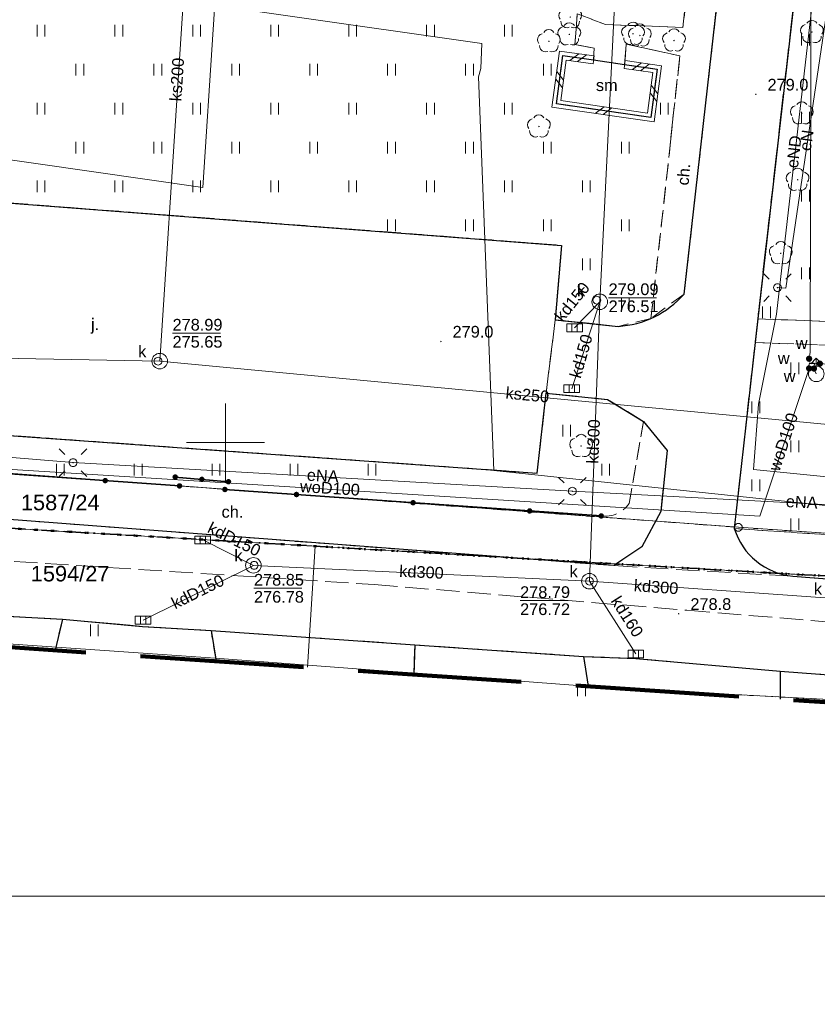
# Model space of a CAD drawing. Extents: x 0 to 6568752, y 0 to 5584302.
# Tile 32 of 74: x 6568437 to 6568488, y 5583914 to 5583977. Entities that reach past the tile are written whole.
import ezdxf
from ezdxf.enums import TextEntityAlignment as Align

# ---------------------------------------------------------------- set-up
doc = ezdxf.new("R2010")
doc.units = 0
doc.header["$PDSIZE"] = 0.75
for name, pattern in [('GAK', [3.5, 2, -0.7, 0.1, -0.7]), ('KROPK2', [1, 0.05, -0.95]), ('KROPK2-2-2', [3.49, 1, -0.47, 0.05, -0.47, 1, -0.5]), ('PRZER1-1', [1, 0.5, -0.5]), ('PRZER2-1', [1.5, 1, -0.5]), ('PRZER3-1', [2, 1.5, -0.5])]:
    doc.linetypes.add(name, pattern=pattern)
doc.layers.get('0').update_dxf_attribs({"linetype": 'CONTINUOUS'})
doc.layers.get('Defpoints').update_dxf_attribs({"linetype": 'CONTINUOUS'})
for name, color, linetype, lineweight in [('EGDE', 7, 'CONTINUOUS', 18), ('EGDE_O', 7, 'CONTINUOUS', 18), ('EGPG', 7, 'CONTINUOUS', 18), ('GESGPS', 7, 'CONTINUOUS', 35), ('GESJAE', 7, 'CONTINUOUS', 50), ('GUPPRZ_O', 7, 'CONTINUOUS', 18), ('OTDM', 7, 'CONTINUOUS', 25), ('OTDM_O', 7, 'CONTINUOUS', 25), ('OTDN', 7, 'CONTINUOUS', 18), ('OTKC', 7, 'CONTINUOUS', 18), ('OTKC_O', 7, 'CONTINUOUS', 18), ('OTKJ', 7, 'CONTINUOUS', 18), ('OTKJ_O', 7, 'CONTINUOUS', 18), ('OTKK', 7, 'CONTINUOUS', 25), ('OTOO', 7, 'CONTINUOUS', 35), ('OTRN', 7, 'CONTINUOUS', 13), ('OTRN_O', 7, 'CONTINUOUS', 13), ('OTZT', 7, 'CONTINUOUS', 18), ('ramka sekcji', 7, 'CONTINUOUS', 18), ('siec', 7, 'GAK', 70), ('SUEO', 7, 'CONTINUOUS', 18), ('SUPK', 7, 'CONTINUOUS', 18), ('SUPW', 7, 'CONTINUOUS', 18), ('SUPW_O', 7, 'CONTINUOUS', 18), ('zakres', 6, 'PRZER3-1', 106)]:
    doc.layers.add(name, color=color, linetype=linetype, lineweight=lineweight)
for name, color, linetype, lineweight, true_color in [('EGUG', 7, 'CONTINUOUS', 18, 0x008000), ('GELULI', 7, 'CONTINUOUS', 18, 0xfeffff), ('OTZL', 7, 'CONTINUOUS', 18, 0x008000), ('SUEP', 1, 'CONTINUOUS', 18, 0xff0000), ('SUEP_O', 1, 'CONTINUOUS', 18, 0xff0000), ('SUKK', 7, 'CONTINUOUS', 18, 0x803300), ('SUKP', 7, 'CONTINUOUS', 18, 0x803300), ('SUKP_O', 7, 'CONTINUOUS', 18, 0x803300), ('SUWH', 5, 'CONTINUOUS', 18, 0x0000ff), ('SUWP', 5, 'CONTINUOUS', 18, 0x0000ff), ('SUWP_O', 5, 'CONTINUOUS', 18, 0x0000ff), ('SUWW', 5, 'CONTINUOUS', 18, 0x0000ff), ('SUWW_O', 5, 'CONTINUOUS', 18, 0x0000ff)]:
    doc.layers.add(name, color=color, linetype=linetype, lineweight=lineweight, true_color=true_color)
doc.styles.add('Arial', font='arial.ttf')
doc.styles.add('GEO-INFO', font='arial.ttf')
doc.dimstyles.get("Standard").update_dxf_attribs({"dimtxt": 0.18, "dimasz": 0.18, "dimexe": 0.18, "dimexo": 0.0625, "dimgap": 0.09, "dimtad": 0, "dimtih": 1, "dimtoh": 1, "dimdec": 4, "dimzin": 0, "dimdsep": 46, "dimtxsty": 'Standard', "dimcen": 0.09, "dimadec": 0, "dimazin": 0, "dimtfac": 1, "dimtdec": 4, "dimtofl": 0, "dimtmove": 0, "dimatfit": 3, "dimfxl": 0, "dimtolj": 1, "dimtzin": 0, "dimarcsym": 0})

# ---------------------------------------------------------------- blocks, each defined once
blk = doc.blocks.new('D_GSPRDL1')
blk.add_hatch(color=0).paths.add_polyline_path([(0, -0.045), (0.013906, -0.042798), (0.02645, -0.036406), (0.036406, -0.02645), (0.042798, -0.013906), (0.045, 0), (0.042798, 0.013906), (0.036406, 0.02645), (0.02645, 0.036406), (0.013906, 0.042798), (0, 0.045), (-0.013906, 0.042798), (-0.02645, 0.036406), (-0.036406, 0.02645), (-0.042798, 0.013906), (-0.045, 0), (-0.042798, -0.013906), (-0.036406, -0.02645), (-0.02645, -0.036406), (-0.013906, -0.042798)])
at = {"color": 0}
for points in [[(-0.324277, 0.563333), (-0.240553, 0.662679), (-0.127956, 0.727494), (0, 0.75), (0.127956, 0.727494), (0.240553, 0.662679), (0.324277, 0.563333)], [(-0.635969, -0.134326), (-0.70458, -0.024001), (-0.731429, 0.103115), (-0.713292, 0.231763), (-0.652348, 0.346501), (-0.55591, 0.433559), (-0.435555, 0.482485)], [(0.435555, 0.482485), (0.55591, 0.433559), (0.652348, 0.346501), (0.713292, 0.231763), (0.731429, 0.103115), (0.70458, -0.024001), (0.635969, -0.134326)], [(-0.068773, -0.646351), (-0.194901, -0.677512), (-0.324092, -0.663766), (-0.440839, -0.606763), (-0.531129, -0.513345), (-0.584125, -0.394725), (-0.593465, -0.265141)], [(0.593465, -0.265141), (0.584125, -0.394725), (0.531129, -0.513345), (0.440839, -0.606763), (0.324092, -0.663766), (0.194901, -0.677512), (0.068773, -0.646351)]]:
    blk.add_lwpolyline(points, dxfattribs=at)
blk = doc.blocks.new('D_GSPWPN1')
blk.add_hatch(color=0).paths.add_polyline_path([(-0.045, 0), (-0.043467, -0.011647), (-0.038971, -0.0225), (-0.03182, -0.03182), (-0.0225, -0.038971), (-0.011647, -0.043467), (0, -0.045), (0.011647, -0.043467), (0.0225, -0.038971), (0.03182, -0.03182), (0.038971, -0.0225), (0.043467, -0.011647), (0.045, 0), (0.043467, 0.011647), (0.038971, 0.0225), (0.03182, 0.03182), (0.0225, 0.038971), (0.011647, 0.043467), (0, 0.045), (-0.011647, 0.043467), (-0.0225, 0.038971), (-0.03182, 0.03182), (-0.038971, 0.0225), (-0.043467, 0.011647)])
blk = doc.blocks.new('D_GUPWZA1')
blk.add_hatch(color=0).paths.add_polyline_path([(-0.2, 0), (-0.193185, -0.051764), (-0.173205, -0.1), (-0.141421, -0.141421), (-0.1, -0.173205), (-0.051764, -0.193185), (0, -0.2), (0.051764, -0.193185), (0.1, -0.173205), (0.141421, -0.141421), (0.173205, -0.1), (0.193185, -0.051764), (0.2, 0), (0.193185, 0.051764), (0.173205, 0.1), (0.141421, 0.141421), (0.1, 0.173205), (0.051764, 0.193185), (0, 0.2), (-0.051764, 0.193185), (-0.1, 0.173205), (-0.141421, 0.141421), (-0.173205, 0.1), (-0.193185, 0.051764)])
blk = doc.blocks.new('D_GUPIWZ1_1')
at = {"color": 0}
blk.add_lwpolyline([(0, 0.25), (0.064705, 0.241481), (0.125, 0.216506), (0.176777, 0.176777), (0.216506, 0.125), (0.241481, 0.064705), (0.25, 0), (0.241481, -0.064705), (0.216506, -0.125), (0.176777, -0.176777), (0.125, -0.216506), (0.064705, -0.241481), (0, -0.25), (-0.064705, -0.241481), (-0.125, -0.216506), (-0.176777, -0.176777), (-0.216506, -0.125), (-0.241481, -0.064705), (-0.25, 0), (-0.241481, 0.064705), (-0.216506, 0.125), (-0.176777, 0.176777), (-0.125, 0.216506), (-0.064705, 0.241481)], close=True, dxfattribs=at)
blk = doc.blocks.new('D_GUPKKS1')
at = {"color": 0}
blk.add_lwpolyline([(0.5, -0.25), (-0.5, -0.25), (-0.5, 0.25), (0.5, 0.25)], close=True, dxfattribs=at)
for points in [[(-0.175, -0.25), (-0.175, 0.25)], [(0.175, -0.25), (0.175, 0.25)]]:
    blk.add_lwpolyline(points, dxfattribs=at)
blk = doc.blocks.new('D_GUPWDT1')
at = {"color": 0}
for points in [[(-0.353553, 0.646447), (0, 1), (0.353553, 0.646447)], [(0, 0.5), (0, 1)]]:
    blk.add_lwpolyline(points, dxfattribs=at)
blk.add_lwpolyline([(0, 0.5), (0.086824, 0.492404), (0.17101, 0.469846), (0.25, 0.433013), (0.321394, 0.383022), (0.383022, 0.321394), (0.433013, 0.25), (0.469846, 0.17101), (0.492404, 0.086824), (0.5, 0), (0.492404, -0.086824), (0.469846, -0.17101), (0.433013, -0.25), (0.377875, -0.32743), (0.309079, -0.393027), (0.229113, -0.444418), (0.140866, -0.479746), (0.047528, -0.497736), (-0.047528, -0.497736), (-0.140866, -0.479746), (-0.229113, -0.444418), (-0.309079, -0.393027), (-0.377875, -0.32743), (-0.433013, -0.25), (-0.4725, -0.163534), (-0.494911, -0.071157), (-0.499434, 0.023791), (-0.485906, 0.117879), (-0.454816, 0.207708), (-0.407288, 0.290028), (-0.34504, 0.361867), (-0.27032, 0.420627), (-0.185831, 0.464184), (-0.094626, 0.490964)], close=True, dxfattribs=at)
blk = doc.blocks.new('D_GEPPGD1_1')
at = {"color": 0}
blk.add_lwpolyline([(0, 0.25), (0.077254, 0.237764), (0.146946, 0.202254), (0.202254, 0.146946), (0.237764, 0.077254), (0.25, 0), (0.237764, -0.077254), (0.202254, -0.146946), (0.146946, -0.202254), (0.077254, -0.237764), (0, -0.25), (-0.077254, -0.237764), (-0.146946, -0.202254), (-0.202254, -0.146946), (-0.237764, -0.077254), (-0.25, 0), (-0.237764, 0.077254), (-0.202254, 0.146946), (-0.146946, 0.202254), (-0.077254, 0.237764)], close=True, dxfattribs=at)
blk = doc.blocks.new('D_GEPPGD1_2')
blk.add_hatch(color=0).paths.add_polyline_path([(0, -0.045), (0.013906, -0.042798), (0.02645, -0.036406), (0.036406, -0.02645), (0.042798, -0.013906), (0.045, 0), (0.042798, 0.013906), (0.036406, 0.02645), (0.02645, 0.036406), (0.013906, 0.042798), (0, 0.045), (-0.013906, 0.042798), (-0.02645, 0.036406), (-0.036406, 0.02645), (-0.042798, 0.013906), (-0.045, 0), (-0.042798, -0.013906), (-0.036406, -0.02645), (-0.02645, -0.036406), (-0.013906, -0.042798)])
blk = doc.blocks.new('D_ODTN_1')
at = {"color": 0}
for points in [[(-0.5, -0.25), (0, 0.25)], [(0, -0.25), (0.5, 0.25)]]:
    blk.add_lwpolyline(points, dxfattribs=at)
blk = doc.blocks.new('D_GSLDSO2')
at = {"color": 0}
blk.add_lwpolyline([(0, 0.25), (0, -0.25)], dxfattribs=at)
blk = doc.blocks.new('D_KOLO')
blk.add_hatch(color=0).paths.add_polyline_path([(-0.175, 0), (-0.169037, -0.045293), (-0.151554, -0.0875), (-0.123744, -0.123744), (-0.0875, -0.151554), (-0.045293, -0.169037), (0, -0.175), (0.045293, -0.169037), (0.0875, -0.151554), (0.123744, -0.123744), (0.151554, -0.0875), (0.169037, -0.045293), (0.175, 0), (0.169037, 0.045293), (0.151554, 0.0875), (0.123744, 0.123744), (0.0875, 0.151554), (0.045293, 0.169037), (0, 0.175), (-0.045293, 0.169037), (-0.0875, 0.151554), (-0.123744, 0.123744), (-0.151554, 0.0875), (-0.169037, 0.045293)])
blk = doc.blocks.new('D_GSLKOG1')
blk.add_hatch(color=0).paths.add_polyline_path([(-0.175, 0), (-0.169037, -0.045293), (-0.151554, -0.0875), (-0.123744, -0.123744), (-0.0875, -0.151554), (-0.045293, -0.169037), (0, -0.175), (0.045293, -0.169037), (0.0875, -0.151554), (0.123744, -0.123744), (0.151554, -0.0875), (0.169037, -0.045293), (0.175, 0), (0.169037, 0.045293), (0.151554, 0.0875), (0.123744, 0.123744), (0.0875, 0.151554), (0.045293, 0.169037), (0, 0.175), (-0.045293, 0.169037), (-0.0875, 0.151554), (-0.123744, 0.123744), (-0.151554, 0.0875), (-0.169037, 0.045293)])
blk = doc.blocks.new('D_GUPELA2')
blk.add_hatch(color=0).paths.add_polyline_path([(-0.001087, 0.044987), (0.011881, 0.043403), (0.021281, 0.03965), (0.030065, 0.033482), (0.038133, 0.023893), (0.043117, 0.012881), (0.044986, 0.001113), (0.044323, -0.007777), (0.040557, -0.019497), (0.033417, -0.030138), (0.024849, -0.037517), (0.013788, -0.042836), (0.002013, -0.044955), (-0.00982, -0.043916), (-0.020466, -0.040077), (-0.029541, -0.033946), (-0.036867, -0.025804), (-0.04187, -0.01649), (-0.04461, -0.005909), (-0.044532, 0.006476), (-0.041285, 0.017903), (-0.034764, 0.028574), (-0.024479, 0.03776), (-0.013449, 0.042943)])
at = {"color": 0}
for points in [[(-0.883883, 0.883883), (-0.53033, 0.53033)], [(0.883883, 0.883883), (0.53033, 0.53033)], [(-0.883883, -0.883883), (-0.53033, -0.53033)], [(0.883883, -0.883883), (0.53033, -0.53033)]]:
    blk.add_lwpolyline(points, dxfattribs=at)
blk = doc.blocks.new('D_GUPELA1')
at = {"color": 0}
blk.add_lwpolyline([(0, 0.25), (0.064705, 0.241481), (0.125, 0.216506), (0.176777, 0.176777), (0.216506, 0.125), (0.241481, 0.064705), (0.25, 0), (0.241481, -0.064705), (0.216506, -0.125), (0.176777, -0.176777), (0.125, -0.216506), (0.064705, -0.241481), (0, -0.25), (-0.064705, -0.241481), (-0.125, -0.216506), (-0.176777, -0.176777), (-0.216506, -0.125), (-0.241481, -0.064705), (-0.25, 0), (-0.241481, 0.064705), (-0.216506, 0.125), (-0.176777, 0.176777), (-0.125, 0.216506), (-0.064705, 0.241481)], close=True, dxfattribs=at)
blk = doc.blocks.new('D_GSSUTR1')
at = {"color": 0}
for points in [[(-0.25666, 0.36165), (-0.25666, -0.38835)], [(0.24334, -0.38835), (0.24334, 0.36165)]]:
    blk.add_lwpolyline(points, dxfattribs=at)
blk = doc.blocks.new('*D45')
at = {"layer": 'Defpoints', "color": 0}
for p in [(6568647.5, 5584150), (6568650, 5584150), (0, 0)]:
    blk.add_point(p, dxfattribs=at)
at = {"layer": 'ramka sekcji', "color": 0, "lineweight": -2}
blk.add_line((6568649.938, 5584150), (6568647.5, 5584150), dxfattribs=at)
at = {"layer": 'ramka sekcji', "color": 0, "insert": (6568644.106, 5584150), "char_height": 0.75, "attachment_point": 5, "style": 'GEO-INFO'}
blk.add_mtext('\\A1;5584150.0000', dxfattribs=at)
blk = doc.blocks.new('*D46')
at = {"layer": 'Defpoints', "color": 0}
for p in [(6568650, 5584152.5), (6568650, 5584150), (0, 0)]:
    blk.add_point(p, dxfattribs=at)
at = {"layer": 'ramka sekcji', "color": 0, "lineweight": -2}
blk.add_line((6568650, 5584150.062), (6568650, 5584152.5), dxfattribs=at)
at = {"layer": 'ramka sekcji', "color": 0, "insert": (6568650, 5584155.896), "char_height": 0.75, "attachment_point": 5, "rotation": 90, "style": 'GEO-INFO'}
blk.add_mtext('\\A1;6568650.0000', dxfattribs=at)

msp = doc.modelspace()

# ---------------------------------------------------------------- linework, layer by layer
at = {"layer": 'EGDE', "linetype": 'Continuous', "elevation": 10.22}
for points in [[(6568594.31055, 5583939.47691), (6568591.06023, 5583939.65534), (6568585.12694, 5583937.54872), (6568482.90911, 5583944.55214), (6568370.44353, 5583952.88368), (6568294.32233, 5583957.98331), (6568295.92847, 5583986.21622), (6568307.93382, 5584034.73468), (6568319.9193, 5584083.24287), (6568320.72616, 5584086.59352), (6568329.45932, 5584084.84591), (6568374.48985, 5584081.95589), (6568374.92948, 5584088.19204), (6568391.77674, 5584086.94902), (6568441.65482, 5584081.9513), (6568491.15577, 5584079.0589), (6568538.06756, 5584076.86319), (6568558.47556, 5584075.58605), (6568583.6998, 5584038.16817), (6568609.00522, 5584036.3441), (6568644.22449, 5584009.45582)], [(6568422.02493, 5583945.3077), (6568440.05974, 5583944.25999), (6568455.74272, 5583943.342), (6568455.26522, 5583935.56482)], [(6568455.26522, 5583935.56482), (6568455.74272, 5583943.342)], [(6568455.74272, 5583943.342), (6568470.18479, 5583942.48802), (6568484.61672, 5583941.64391), (6568501.75009, 5583940.70461), (6568518.83334, 5583939.77466), (6568555.7519, 5583937.77022), (6568581.68298, 5583936.28424), (6568593.99258, 5583935.5803)], [(6568475.79954, 5583934.17784), (6568521.07652, 5583931.78293), (6568593.29603, 5583927.04441)], [(6568593.29603, 5583927.04441), (6568521.07652, 5583931.78293), (6568475.79954, 5583934.17784)]]:
    msp.add_lwpolyline(points, dxfattribs=at)
msp.add_lwpolyline([(6568294.32233, 5583957.98331), (6568370.44353, 5583952.88368), (6568482.90911, 5583944.55214), (6568585.12694, 5583937.54872), (6568581.68298, 5583936.28424), (6568555.7519, 5583937.77022), (6568518.83334, 5583939.77466), (6568501.75009, 5583940.70461), (6568484.61672, 5583941.64391), (6568470.18479, 5583942.48802), (6568455.74272, 5583943.342), (6568440.05974, 5583944.25999), (6568422.02493, 5583945.3077), (6568384.89553, 5583947.37946), (6568347.08402, 5583949.61245), (6568329.64942, 5583950.6479), (6568293.66008, 5583952.72437), (6568294.26523, 5583956.9825)], close=True, dxfattribs=at)
at = {"layer": 'EGUG', "linetype": 'PRZER1-1', "lineweight": 18, "elevation": 10.08}
for points in [[(6568593.99258, 5583935.5803), (6568581.68298, 5583936.28424), (6568555.7519, 5583937.77022), (6568518.83334, 5583939.77466), (6568501.75009, 5583940.70461), (6568484.61672, 5583941.64391), (6568470.18479, 5583942.48802), (6568455.74272, 5583943.342), (6568440.05974, 5583944.25999), (6568422.02493, 5583945.3077), (6568384.89553, 5583947.37946), (6568347.08402, 5583949.61245), (6568329.64942, 5583950.6479), (6568293.66008, 5583952.72437), (6568292.84874, 5583952.82392), (6568273.1723, 5583953.99051), (6568262.61008, 5583954.10444), (6568261.2106, 5583954.0564), (6568251.21944, 5583954.86774), (6568249.43294, 5583955.01221)], [(6568249.43294, 5583955.01221), (6568251.21944, 5583954.86774), (6568261.2106, 5583954.0564), (6568262.61008, 5583954.10444), (6568273.1723, 5583953.99051), (6568292.84874, 5583952.82392), (6568293.66008, 5583952.72437), (6568329.64942, 5583950.6479), (6568347.08402, 5583949.61245), (6568384.89553, 5583947.37946), (6568422.02493, 5583945.3077), (6568440.05974, 5583944.25999), (6568455.74272, 5583943.342), (6568470.18479, 5583942.48802), (6568484.61672, 5583941.64391), (6568501.75009, 5583940.70461), (6568518.83334, 5583939.77466), (6568555.7519, 5583937.77022), (6568581.68298, 5583936.28424), (6568593.99258, 5583935.5803)], [(6568370.44353, 5583952.88368), (6568482.90911, 5583944.55214), (6568585.12694, 5583937.54872), (6568591.06023, 5583939.65534), (6568594.31055, 5583939.47691)], [(6568594.31055, 5583939.47691), (6568591.06023, 5583939.65534), (6568585.12694, 5583937.54872), (6568482.90911, 5583944.55214), (6568370.44353, 5583952.88368)], [(6568475.79954, 5583934.17784), (6568521.07652, 5583931.78293), (6568593.29603, 5583927.04441)], [(6568593.29603, 5583927.04441), (6568521.07652, 5583931.78293), (6568475.79954, 5583934.17784)]]:
    msp.add_lwpolyline(points, dxfattribs=at)
at = {"layer": 'GELULI', "linetype": 'PRZER3-1', "lineweight": 18, "elevation": 9.97}
msp.add_lwpolyline([(6568257.68002, 5583953.56117), (6568273.02018, 5583952.80804), (6568279.28752, 5583952.50034), (6568361.27954, 5583947.19007), (6568366.57688, 5583946.84984), (6568459.54165, 5583940.8789), (6568479.59264, 5583939.22807), (6568523.93079, 5583935.57764), (6568539.24255, 5583934.31701), (6568593.60366, 5583930.81428)], dxfattribs=at)
at = {"layer": 'GESGPS', "linetype": 'KROPK2-2-2', "lineweight": 35, "elevation": 10.1}
for points in [[(6568249.43294, 5583955.01221), (6568251.21944, 5583954.86774), (6568261.2106, 5583954.0564), (6568262.61008, 5583954.10444), (6568273.1723, 5583953.99051), (6568292.84874, 5583952.82392), (6568293.66008, 5583952.72437), (6568329.64942, 5583950.6479), (6568347.08402, 5583949.61245), (6568384.89553, 5583947.37946), (6568422.02493, 5583945.3077), (6568440.05974, 5583944.25999), (6568455.74272, 5583943.342), (6568470.18479, 5583942.48802), (6568484.61672, 5583941.64391), (6568501.75009, 5583940.70461), (6568518.83334, 5583939.77466), (6568555.7519, 5583937.77022), (6568581.68298, 5583936.28424), (6568593.99258, 5583935.5803)], [(6568384.89553, 5583947.37946), (6568422.02493, 5583945.3077), (6568440.05974, 5583944.25999), (6568455.74272, 5583943.342), (6568470.18479, 5583942.48802), (6568484.61672, 5583941.64391), (6568501.75009, 5583940.70461), (6568518.83334, 5583939.77466), (6568555.7519, 5583937.77022), (6568581.68298, 5583936.28424), (6568593.99258, 5583935.5803)]]:
    msp.add_lwpolyline(points, dxfattribs=at)
at = {"layer": 'GESJAE', "linetype": 'KROPK2', "lineweight": 50, "elevation": 10.22}
for points in [[(6568593.99258, 5583935.5803), (6568581.68298, 5583936.28424), (6568555.7519, 5583937.77022), (6568518.83334, 5583939.77466), (6568501.75009, 5583940.70461), (6568484.61672, 5583941.64391), (6568470.18479, 5583942.48802), (6568455.74272, 5583943.342), (6568440.05974, 5583944.25999), (6568422.02493, 5583945.3077), (6568384.89553, 5583947.37946), (6568347.08402, 5583949.61245), (6568329.64942, 5583950.6479), (6568293.66008, 5583952.72437), (6568292.84874, 5583952.82392), (6568273.1723, 5583953.99051), (6568262.61008, 5583954.10444), (6568261.2106, 5583954.0564), (6568251.21944, 5583954.86774), (6568249.43294, 5583955.01221)], [(6568249.43294, 5583955.01221), (6568251.21944, 5583954.86774), (6568261.2106, 5583954.0564), (6568262.61008, 5583954.10444), (6568273.1723, 5583953.99051), (6568292.84874, 5583952.82392), (6568293.66008, 5583952.72437), (6568329.64942, 5583950.6479), (6568347.08402, 5583949.61245), (6568384.89553, 5583947.37946), (6568422.02493, 5583945.3077), (6568440.05974, 5583944.25999), (6568455.74272, 5583943.342), (6568470.18479, 5583942.48802), (6568484.61672, 5583941.64391), (6568501.75009, 5583940.70461), (6568518.83334, 5583939.77466), (6568555.7519, 5583937.77022), (6568581.68298, 5583936.28424), (6568593.99258, 5583935.5803)]]:
    msp.add_lwpolyline(points, dxfattribs=at)
at = {"layer": 'GUPPRZ_O', "linetype": 'Continuous', "lineweight": 13, "elevation": 10.8, "flags": 128}
for points in [[(6568474.58126, 5583959.2866), (6568477.66126, 5583959.2866)], [(6568446.60009, 5583957.00849), (6568449.68009, 5583957.00849)], [(6568451.82618, 5583940.63703), (6568454.90618, 5583940.63703)], [(6568468.90372, 5583939.84342), (6568471.98372, 5583939.84342)]]:
    msp.add_lwpolyline(points, dxfattribs=at)
at = {"layer": 'OTDM', "linetype": 'Continuous', "lineweight": 25, "elevation": 10.18}
msp.add_lwpolyline([(6568473.62, 5583974.56), (6568475.61, 5583974.26), (6568477.7, 5583973.96), (6568477.29, 5583970.86), (6568471.23, 5583971.73), (6568471.64, 5583974.83)], close=True, dxfattribs=at)
at = {"layer": 'OTDN', "linetype": 'Continuous', "lineweight": 18, "elevation": 10.18}
for points in [[(6568475.64552, 5583974.50746), (6568477.98026, 5583974.17233), (6568477.5047, 5583970.57661), (6568470.94974, 5583971.51767), (6568471.42507, 5583975.11162), (6568473.65378, 5583974.80771)], [(6568475.57448, 5583974.01254), (6568477.41974, 5583973.74767), (6568477.0753, 5583971.14339), (6568471.51026, 5583971.94233), (6568471.85493, 5583974.54838), (6568473.58622, 5583974.31229)]]:
    msp.add_lwpolyline(points, dxfattribs=at)
at = {"layer": 'OTKC', "linetype": 'PRZER2-1', "lineweight": 18, "elevation": 10.18}
msp.add_lwpolyline([(6568482.81, 5583989.38), (6568479.43, 5583959.52), (6568477.3, 5583957.96), (6568478.56, 5583969.29), (6568478.68, 5583970.56), (6568479.16, 5583974.81), (6568475.72, 5583975.57), (6568475.61, 5583974.26), (6568473.62, 5583974.56), (6568473.66, 5583975.31), (6568472.42, 5583975.54), (6568472.57, 5583977.51), (6568474.39, 5583976.83), (6568479.35, 5583976.64), (6568480.71, 5583988.7)], dxfattribs=at)
msp.add_lwpolyline([(6568519.81, 5583957.01), (6568519.64, 5583954.51), (6568518.96, 5583955.1), (6568512.25, 5583955.38), (6568511.9, 5583949.39), (6568510.29, 5583949.54), (6568510.43, 5583952.04), (6568508.36, 5583952.12), (6568508.57, 5583955.55), (6568483.98, 5583956.41), (6568484.15, 5583957.94), (6568519.05, 5583956.54)], close=True, dxfattribs=at)
for points in [[(6568474.11, 5583945.28, 0.27929192), (6568475.9, 5583946.07), (6568476.83, 5583951.34), (6568478.34, 5583949.48), (6568477.93, 5583945.56), (6568476.72, 5583943.3), (6568474.92, 5583942.09), (6568425.7, 5583945.85, -0.18180306), (6568422.55, 5583948.95)], [(6568521.12, 5583942.1), (6568520.51, 5583941.04), (6568519.45, 5583940.18), (6568518.1, 5583939.57), (6568516.6, 5583939.33), (6568504.52, 5583940.09), (6568490.8, 5583941.07), (6568486.4, 5583941.41, -0.30093923), (6568482.65, 5583944.47), (6568505.65, 5583942.96), (6568505.71, 5583943.62), (6568507.65, 5583943.42), (6568507.58, 5583942.83), (6568512.13, 5583942.64), (6568517.94, 5583942.37), (6568518.47, 5583942.51), (6568518.48, 5583942.28)]]:
    msp.add_lwpolyline(points, format="xyb", close=True, dxfattribs=at)
at = {"layer": 'OTKJ', "linetype": 'PRZER3-1', "lineweight": 18, "elevation": 10.18}
msp.add_lwpolyline([(6568491.46, 5584022.01), (6568484.15, 5583957.94), (6568483.98, 5583956.41), (6568482.65, 5583944.47, 0.30093923), (6568486.4, 5583941.41), (6568474.92, 5583942.09), (6568476.72, 5583943.3), (6568477.93, 5583945.56), (6568478.34, 5583949.48), (6568476.83, 5583951.34), (6568474.51, 5583952.76), (6568470.57, 5583953.16), (6568471.16, 5583957.88), (6568475.2, 5583957.45, 0.19953313), (6568479.43, 5583959.52), (6568482.81, 5583989.38)], format="xyb", dxfattribs=at)
msp.add_lwpolyline([(6568425.7, 5583945.85), (6568411.69, 5583946.74, 0.39350109), (6568416.95, 5583951.78), (6568417.87, 5583966.78), (6568471.57, 5583962.65), (6568471.16, 5583957.88), (6568470.57, 5583953.16), (6568470, 5583948.03), (6568421.97, 5583951.46, 0.29097234)], format="xyb", close=True, dxfattribs=at)
for points in [[(6568593.36913, 5583927.94024), (6568543.91, 5583931.15), (6568534.71, 5583931.94), (6568529.09, 5583932.43), (6568523.49, 5583932.78), (6568521.24, 5583932.63), (6568515.01, 5583933.41), (6568509.55728, 5583933.95163), (6568503.65, 5583934.16), (6568497.17612, 5583934.43965), (6568485.59074, 5583935.3109), (6568476.32, 5583936.13), (6568472.97, 5583936.26), (6568462.13971, 5583937.01223), (6568449.07, 5583937.92), (6568444.68, 5583938.19), (6568439.54, 5583938.66), (6568422.95, 5583939.56), (6568411.48, 5583940.34), (6568402.93, 5583940.93)], [(6568486.4, 5583941.41), (6568490.8, 5583941.07), (6568504.52, 5583940.09), (6568516.6, 5583939.33)]]:
    msp.add_lwpolyline(points, dxfattribs=at)
at = {"layer": 'OTKK', "linetype": 'Continuous', "lineweight": 25, "elevation": 10.18}
for points in [[(6568491.46, 5584022.01), (6568484.15, 5583957.94), (6568483.98, 5583956.41), (6568482.65, 5583944.47, 0.30093923), (6568486.4, 5583941.41), (6568490.8, 5583941.07), (6568504.52, 5583940.09), (6568516.6, 5583939.33), (6568518.1, 5583939.57), (6568519.45, 5583940.18), (6568520.51, 5583941.04), (6568521.12, 5583942.1), (6568521.54, 5583943.5), (6568521.72, 5583944.8), (6568522.35, 5583954.37), (6568522.99, 5583964.31), (6568524.46, 5583985.77), (6568525.11, 5583995.29), (6568526.69, 5584018.78, 0.3744978), (6568522.95, 5584024.16), (6568495.52, 5584025.94), (6568492.35, 5584024.29)], [(6568470, 5583948.03), (6568470.57, 5583953.16), (6568474.51, 5583952.76), (6568476.83, 5583951.34), (6568478.34, 5583949.48), (6568477.93, 5583945.56), (6568476.72, 5583943.3), (6568474.92, 5583942.09), (6568425.7, 5583945.85, -0.29097234), (6568421.97, 5583951.46)]]:
    msp.add_lwpolyline(points, format="xyb", close=True, dxfattribs=at)
for points in [[(6568374.84, 5583949.22), (6568411.69, 5583946.74, 0.39350109), (6568416.95, 5583951.78), (6568417.87, 5583966.78), (6568471.57, 5583962.65), (6568471.16, 5583957.88), (6568475.2, 5583957.45, 0.19953313), (6568479.43, 5583959.52), (6568482.81, 5583989.38)], [(6568358.66488, 5583942.08966, -0.16710768), (6568361.96, 5583943.6), (6568396.38, 5583941.36), (6568402.93, 5583940.93), (6568411.48, 5583940.34), (6568422.95, 5583939.56), (6568439.54, 5583938.66), (6568444.68, 5583938.19), (6568449.07, 5583937.92), (6568462.13971, 5583937.01223), (6568472.97, 5583936.26), (6568476.32, 5583936.13), (6568485.59074, 5583935.3109), (6568497.17612, 5583934.43965), (6568503.65, 5583934.16), (6568509.55728, 5583933.95163), (6568515.01, 5583933.41), (6568521.24, 5583932.63), (6568523.49, 5583932.78), (6568529.09, 5583932.43), (6568534.71, 5583931.94), (6568543.91, 5583931.15), (6568545.21, 5583929.53), (6568545.21725, 5583929.48905)]]:
    msp.add_lwpolyline(points, format="xyb", dxfattribs=at)
for points in [[(6568439.54, 5583938.66), (6568439.06722, 5583936.65891)], [(6568449.07, 5583937.92), (6568449.39233, 5583935.96151)], [(6568462.13971, 5583937.01223), (6568462.07344, 5583935.10496)], [(6568472.97, 5583936.26), (6568473.26767, 5583934.34885)], [(6568485.59074, 5583935.3109), (6568485.59046, 5583933.51652)]]:
    msp.add_lwpolyline(points, dxfattribs=at)
at = {"layer": 'OTOO', "linetype": 'Continuous', "lineweight": 35, "elevation": 10.18}
for points in [[(6568422.55, 5583948.95), (6568447.05, 5583947.21)], [(6568446.77, 5583947.78), (6568450.19, 5583947.48)], [(6568474.11, 5583945.28), (6568449.96, 5583946.98)]]:
    msp.add_lwpolyline(points, dxfattribs=at)
at = {"layer": 'OTZT', "color": 7, "linetype": 'PRZER2-1', "lineweight": 18, "elevation": 10.1}
for points in [[(6568492.35, 5584024.29), (6568503.85, 5584023.57), (6568504.39, 5584021.06), (6568506.51, 5584020.9), (6568504.04, 5583981.61), (6568503.05, 5583981.54), (6568501.71, 5583959.62), (6568513.06, 5583958.91), (6568513.47715, 5583965.46012), (6568514.66, 5583965.47), (6568517.68, 5583965.27), (6568519.68, 5583965.14), (6568520.3, 5583964.56), (6568519.81, 5583957.01), (6568519.05, 5583956.54), (6568484.15, 5583957.94), (6568491.46, 5584022.01)], [(6568510.43, 5583952.04), (6568510.29, 5583949.54), (6568504.44, 5583950.11), (6568504.03, 5583943.74), (6568505.71, 5583943.62), (6568505.65, 5583942.96), (6568482.65, 5583944.47), (6568483.98, 5583956.41), (6568508.57, 5583955.55), (6568508.36, 5583952.12)]]:
    msp.add_lwpolyline(points, close=True, dxfattribs=at)
for points in [[(6568480.71, 5583988.7), (6568479.35, 5583976.64), (6568474.39, 5583976.83), (6568472.57, 5583977.51), (6568472.42, 5583975.54), (6568473.66, 5583975.31), (6568473.62, 5583974.56), (6568471.64, 5583974.83), (6568471.23, 5583971.73), (6568477.29, 5583970.86), (6568477.7, 5583973.96), (6568475.61, 5583974.26), (6568475.72, 5583975.57), (6568479.16, 5583974.81), (6568478.68, 5583970.56), (6568478.56, 5583969.29), (6568477.3, 5583957.96), (6568475.2, 5583957.45), (6568471.16, 5583957.88), (6568471.57, 5583962.65), (6568417.87, 5583966.78), (6568416.95, 5583951.78), (6568416.12, 5583949.21), (6568370.32, 5583953)], [(6568439.54, 5583938.66), (6568439.06722, 5583936.65891)], [(6568449.39233, 5583935.96151), (6568449.07, 5583937.92), (6568444.68, 5583938.19), (6568439.54, 5583938.66)], [(6568462.13971, 5583937.01223), (6568462.07344, 5583935.10496)], [(6568473.26767, 5583934.34885), (6568472.97, 5583936.26), (6568462.13971, 5583937.01223)], [(6568485.59074, 5583935.3109), (6568485.59046, 5583933.51652)], [(6568497.25381, 5583932.72872), (6568497.17612, 5583934.43965), (6568485.59074, 5583935.3109)]]:
    msp.add_lwpolyline(points, dxfattribs=at)
msp.add_lwpolyline([(6568422.55, 5583948.95), (6568421.97, 5583951.46), (6568470, 5583948.03), (6568470.57, 5583953.16), (6568474.51, 5583952.76), (6568476.83, 5583951.34), (6568475.9, 5583946.07, -0.27929192), (6568474.11, 5583945.28), (6568449.96, 5583946.98), (6568447.05, 5583947.21)], format="xyb", close=True, dxfattribs=at)
at = {"layer": 'ramka sekcji'}
for q in [(6568450, 5583952.5), (6568447.5, 5583950), (6568450, 5583947.5), (6568452.5, 5583950)]:
    msp.add_line((6568450, 5583950), q, dxfattribs=at)
at = {"layer": 'siec', "linetype": 'ByBlock', "lineweight": 20}
msp.add_lwpolyline([(6568734.39713, 5584289.91756), (6568238.01967, 5584289.91756), (6568238.01967, 5583920.87902), (6568734.39713, 5583920.87902)], close=True, dxfattribs=at)
at = {"layer": 'SUEP', "linetype": 'Continuous', "lineweight": 18, "elevation": 10.14}
for points in [[(6568461.96392, 5584050.56923), (6568462.1777, 5584051.59338), (6568455.34395, 5584051.84535), (6568453.40597, 5584031.5088), (6568450.53309, 5583996.80907), (6568448.53546, 5583966.36094), (6568408.78897, 5583972.06926), (6568392.59187, 5583974.08072), (6568365.19254, 5583976.97792)], [(6568444.01192, 5584047.82702), (6568441.38542, 5583990.29269), (6568440.95352, 5583979.26726), (6568466.45054, 5583975.60951), (6568466.39316, 5583974.00964), (6568466.2272, 5583973.46246), (6568467.21386, 5583948.20619), (6568536.11292, 5583940.91441), (6568541.52968, 5583940.57618), (6568547.44455, 5583941.31845), (6568547.39903, 5583950.90062), (6568548.75489, 5583954.02615)], [(6568485.42, 5583959.94), (6568485.95, 5583959.91), (6568488.76, 5583978.85), (6568490.36, 5583992.28), (6568492.06, 5584009.06), (6568492.58, 5584022.4), (6568488.89, 5584033.09), (6568489.55, 5584040.78)], [(6568489.97288, 5583999.37746), (6568489.36683, 5583995.26633), (6568488.5079, 5583986.64558), (6568487.7444, 5583979.07715), (6568485.36304, 5583958.22483), (6568484.202, 5583952.45002), (6568483.87665, 5583948.2583), (6568490.93668, 5583947.54838), (6568500.89697, 5583947.02164), (6568501.6896, 5583945.31919)], [(6568501.6896, 5583945.31919), (6568472.25746, 5583946.86907), (6568440.21549, 5583948.70235), (6568409.35359, 5583951.23589), (6568375.92587, 5583954.28443)], [(6568473.29386, 5583934.34709), (6568473.16984, 5583934.35584), (6568449.33485, 5583936.15886), (6568422.479, 5583938.01297), (6568402.73022, 5583939.35862), (6568381.74001, 5583940.80828), (6568355.01339, 5583942.72407), (6568327.45479, 5583944.78916), (6568298.14637, 5583946.83171), (6568267.64219, 5583948.53883)]]:
    msp.add_lwpolyline(points, dxfattribs=at)
at = {"layer": 'SUKP', "linetype": 'Continuous', "lineweight": 18, "elevation": 10.14}
for points in [[(6568452.3056, 5584042.0096), (6568450.97527, 5584028.98349), (6568449.9658, 5584014.23627), (6568449.23205, 5584006.06716), (6568448.14265, 5583991.36195), (6568445.77966, 5583955.21846)], [(6568473.35371, 5583941.09358), (6568474.01551, 5583959.02734), (6568475.92724, 5583997.47087)], [(6568472.22, 5583953.45), (6568474.01551, 5583959.02734)], [(6568472.4, 5583957.36), (6568474.01551, 5583959.02734)], [(6568445.77966, 5583955.21846), (6568415.11015, 5583955.784)], [(6568492.95, 5583950.74), (6568445.77966, 5583955.21846)], [(6568448.54, 5583943.74), (6568451.79001, 5583942.10912)], [(6568444.71, 5583938.59), (6568451.79001, 5583942.10912)], [(6568451.79001, 5583942.10912), (6568473.35371, 5583941.09358)], [(6568489.08009, 5583939.9733), (6568473.35371, 5583941.09358)], [(6568476.33, 5583936.42), (6568473.35371, 5583941.09358)]]:
    msp.add_lwpolyline(points, dxfattribs=at)
at = {"layer": 'SUPK', "linetype": 'Continuous', "lineweight": 18, "elevation": 10.14}
for points in [[(6568474.01551, 5583958.52734, -1), (6568474.01551, 5583959.52734, -1)], [(6568445.77966, 5583954.71846, -1), (6568445.77966, 5583955.71846, -1)], [(6568451.79001, 5583941.60912, -1), (6568451.79001, 5583942.60912, -1)], [(6568473.35371, 5583940.59358, -1), (6568473.35371, 5583941.59358, -1)]]:
    msp.add_lwpolyline(points, format="xyb", close=True, dxfattribs=at)
at = {"layer": 'SUWP', "linetype": 'Continuous', "lineweight": 18, "elevation": 10.14}
for points in [[(6568487.62073, 5584015.3682), (6568487.65573, 5584009.91256), (6568487.52, 5583955.8), (6568487.45, 5583955.37), (6568487.48, 5583955.32)], [(6568429.10146, 5583948.71915), (6568484.28952, 5583945.26398), (6568487.45, 5583954.75)], [(6568487.45, 5583954.75), (6568487.41, 5583954.83), (6568487.48, 5583955.11), (6568494.95, 5583954.57), (6568495.24, 5583954.53), (6568495.62, 5583954.5)], [(6568487.443, 5583955.06565), (6568487.8, 5583955.06)], [(6568487.8, 5583955.06), (6568487.76, 5583954.74), (6568487.91, 5583954.4)]]:
    msp.add_lwpolyline(points, dxfattribs=at)
at = {"layer": 'zakres', "ltscale": 7}
msp.add_lwpolyline([(6568248.9828, 5583949.49809), (6568593.23088, 5583926.24598), (6568594.73885, 5583944.72564), (6568600.03506, 5583944.48551), (6568601.93947, 5583972.41355), (6568624.21788, 5583971.15638), (6568661.45926, 5583969.71449), (6568667.75842, 5584103.27503), (6568620.63994, 5584106.09947), (6568620.96872, 5584115.5807), (6568625.17121, 5584115.63721), (6568627.02161, 5584150.96538), (6568590.71801, 5584153.27937), (6568592.77721, 5584185.3763), (6568538.50559, 5584204.10606), (6568463.99933, 5584229.86642), (6568419.28314, 5584244.20999), (6568355.04246, 5584262.48696)], dxfattribs=at)

# ---------------------------------------------------------------- block references
at = {"layer": 'EGPG', "linetype": 'Continuous', "lineweight": 18}
for name, p in [('D_GEPPGD1_1', (6568482.90911, 5583944.55214, 10.24)), ('D_GEPPGD1_2', (6568440.05974, 5583944.25999, 10.24)), ('D_GEPPGD1_2', (6568455.74272, 5583943.342, 10.24)), ('D_GEPPGD1_2', (6568470.18479, 5583942.48802, 10.24)), ('D_GEPPGD1_2', (6568484.61672, 5583941.64391, 10.24))]:
    msp.add_blockref(name, p, dxfattribs=at)
at = {"layer": 'OTDN', "linetype": 'Continuous', "lineweight": 18}
for name, p, rotation in [('D_ODTN_1', (6568472.63, 5583974.695, 10.18), 352.2348339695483), ('D_ODTN_1', (6568472.63, 5583974.695, 10.18), 352.2348339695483), ('D_GSLDSO2', (6568473.62, 5583974.56, 10.18), 352.2348339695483), ('D_GSLDSO2', (6568475.61, 5583974.26, 10.18), 351.8315213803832), ('D_ODTN_1', (6568476.655, 5583974.11, 10.18), 351.8315213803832), ('D_ODTN_1', (6568476.655, 5583974.11, 10.18), 351.8315213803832), ('D_ODTN_1', (6568471.435, 5583973.28, 10.18), 82.46589738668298), ('D_ODTN_1', (6568471.435, 5583973.28, 10.18), 82.46589738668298), ('D_ODTN_1', (6568477.495, 5583972.41, 10.18), 262.4658973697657), ('D_ODTN_1', (6568477.495, 5583972.41, 10.18), 262.4658973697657), ('D_ODTN_1', (6568474.26, 5583971.295, 10.18), 171.8301916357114), ('D_ODTN_1', (6568474.26, 5583971.295, 10.18), 171.8301916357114)]:
    msp.add_blockref(name, p, dxfattribs=dict(at, rotation=rotation))
at = {"layer": 'OTOO', "linetype": 'Continuous', "lineweight": 35}
for name, p, rotation in [('D_GSLKOG1', (6568446.77, 5583947.78, 10.18), 354.9868862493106), ('D_KOLO', (6568448.48, 5583947.63, 10.18), 354.9868862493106), ('D_KOLO', (6568448.48, 5583947.63, 10.18), 354.9868862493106), ('D_KOLO', (6568442.28116, 5583947.54869, 10.18), 355.9376512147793), ('D_KOLO', (6568442.28116, 5583947.54869, 10.18), 355.9376512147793), ('D_GSLKOG1', (6568447.05, 5583947.21, 10.18), 355.9376512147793), ('D_GSLKOG1', (6568449.96, 5583946.98, 10.18), 175.9733988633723), ('D_GSLKOG1', (6568450.19, 5583947.48, 10.18), 354.9868862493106), ('D_KOLO', (6568454.55351, 5583946.65665, 10.18), 175.9733988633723), ('D_KOLO', (6568454.55351, 5583946.65665, 10.18), 175.9733988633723), ('D_KOLO', (6568462.035, 5583946.13, 10.18), 175.9733988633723), ('D_KOLO', (6568462.035, 5583946.13, 10.18), 175.9733988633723), ('D_KOLO', (6568469.51649, 5583945.60335, 10.18), 175.9733988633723), ('D_KOLO', (6568469.51649, 5583945.60335, 10.18), 175.9733988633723), ('D_GSLKOG1', (6568474.11, 5583945.28, 10.18), 175.9733988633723)]:
    msp.add_blockref(name, p, dxfattribs=dict(at, rotation=rotation))
at = {"layer": 'OTRN', "linetype": 'Continuous', "lineweight": 13}
for p in [(6568484.03, 5583972.34, 10.08), (6568463.82, 5583956.48, 10.08), (6568479.08, 5583939, 10.08)]:
    msp.add_blockref('D_GSPWPN1', p, dxfattribs=at)
at = {"layer": 'OTZL', "linetype": 'Continuous', "lineweight": 18}
for p in [(6568472.12, 5583977.3, 10.12), (6568472.06, 5583976.19, 10.12), (6568476.15, 5583976.23, 10.12), (6568476.59, 5583976.12, 10.12), (6568487.63, 5583976.34, 10.12), (6568470.75, 5583975.75, 10.12), (6568478.78, 5583975.8, 10.12), (6568486.98, 5583971.12, 10.12), (6568470.11, 5583970.28, 10.12), (6568486.71, 5583966.86, 10.12), (6568485.63, 5583962.14, 10.12), (6568472.82, 5583949.77, 10.12)]:
    msp.add_blockref('D_GSPRDL1', p, dxfattribs=at)
at = {"layer": 'OTZT', "color": 7, "linetype": 'Continuous', "lineweight": 18}
for p in [(6568438.16, 5583976.44306, 10.1), (6568443.16, 5583976.44306, 10.1), (6568448.16, 5583976.44306, 10.1), (6568453.16, 5583976.44306, 10.1), (6568458.16, 5583976.44306, 10.1), (6568463.16, 5583976.44306, 10.1), (6568468.16, 5583976.44306, 10.1), (6568487.225, 5583975.85811, 10.1), (6568440.66, 5583973.94306, 10.1), (6568445.66, 5583973.94306, 10.1), (6568450.66, 5583973.94306, 10.1), (6568455.66, 5583973.94306, 10.1), (6568460.66, 5583973.94306, 10.1), (6568465.66, 5583973.94306, 10.1), (6568470.66, 5583973.94306, 10.1), (6568438.16, 5583971.44306, 10.1), (6568443.16, 5583971.44306, 10.1), (6568448.16, 5583971.44306, 10.1), (6568453.16, 5583971.44306, 10.1), (6568458.16, 5583971.44306, 10.1), (6568463.16, 5583971.44306, 10.1), (6568468.16, 5583971.44306, 10.1), (6568478.16, 5583971.44306, 10.1), (6568487.225, 5583970.85811, 10.1), (6568440.66, 5583968.94306, 10.1), (6568445.66, 5583968.94306, 10.1), (6568450.66, 5583968.94306, 10.1), (6568455.66, 5583968.94306, 10.1), (6568460.66, 5583968.94306, 10.1), (6568465.66, 5583968.94306, 10.1), (6568470.66, 5583968.94306, 10.1), (6568475.66, 5583968.94306, 10.1), (6568438.16, 5583966.44306, 10.1), (6568443.16, 5583966.44306, 10.1), (6568448.16, 5583966.44306, 10.1), (6568453.16, 5583966.44306, 10.1), (6568458.16, 5583966.44306, 10.1), (6568463.16, 5583966.44306, 10.1), (6568468.16, 5583966.44306, 10.1), (6568473.16, 5583966.44306, 10.1), (6568487.225, 5583965.85811, 10.1), (6568460.66, 5583963.94306, 10.1), (6568465.66, 5583963.94306, 10.1), (6568470.66, 5583963.94306, 10.1), (6568475.66, 5583963.94306, 10.1), (6568473.16, 5583961.44306, 10.1), (6568487.225, 5583960.85811, 10.1), (6568475.66, 5583958.94306, 10.1), (6568484.725, 5583958.35811, 10.1), (6568486.54, 5583954.76441, 10.1), (6568484.04, 5583952.26441, 10.1), (6568471.9, 5583950.76269, 10.1), (6568486.54, 5583949.76441, 10.1), (6568439.4, 5583948.26269, 10.1), (6568444.4, 5583948.26269, 10.1), (6568449.4, 5583948.26269, 10.1), (6568454.4, 5583948.26269, 10.1), (6568459.4, 5583948.26269, 10.1), (6568474.4, 5583948.26269, 10.1), (6568484.04, 5583947.26441, 10.1), (6568486.54, 5583944.76441, 10.1), (6568441.58425, 5583937.95055, 10.1), (6568472.84948, 5583934.09848, 10.1)]:
    msp.add_blockref('D_GSSUTR1', p, dxfattribs=at)
at = {"layer": 'SUEO', "linetype": 'Continuous', "lineweight": 18}
for name, p in [('D_GUPELA2', (6568485.42, 5583959.94, 10.15)), ('D_GUPELA1', (6568485.42, 5583959.94, 10.16)), ('D_GUPELA2', (6568440.21549, 5583948.70235, 10.15)), ('D_GUPELA1', (6568440.21549, 5583948.70235, 10.16)), ('D_GUPELA2', (6568472.25746, 5583946.86907, 10.15)), ('D_GUPELA1', (6568472.25746, 5583946.86907, 10.16))]:
    msp.add_blockref(name, p, dxfattribs=at)
at = {"layer": 'SUKK', "linetype": 'Continuous', "lineweight": 18}
for p in [(6568472.4, 5583957.36, 10.16), (6568472.22, 5583953.45, 10.16), (6568448.54, 5583943.74, 10.16), (6568444.71, 5583938.59, 10.16), (6568476.33, 5583936.42, 10.16)]:
    msp.add_blockref('D_GUPKKS1', p, dxfattribs=at)
at = {"layer": 'SUPW', "linetype": 'Continuous', "lineweight": 18}
for p in [(6568473.83126, 5583959.13106, 10.18), (6568445.66966, 5583955.21782, 10.18), (6568451.84, 5583942.11, 10.18), (6568473.35371, 5583941.09358, 10.18)]:
    msp.add_blockref('D_GUPIWZ1_1', p, dxfattribs=at)
at = {"layer": 'SUWH', "linetype": 'Continuous', "lineweight": 18}
msp.add_blockref('D_GUPWDT1', (6568487.91, 5583954.4, 10.16), dxfattribs=at)
at = {"layer": 'SUWW', "linetype": 'Continuous', "lineweight": 18}
for p in [(6568487.45, 5583955.37, 10.16), (6568487.45, 5583954.75, 10.16), (6568488.14, 5583955.06, 10.16)]:
    msp.add_blockref('D_GUPWZA1', p, dxfattribs=at)
at = {"layer": 'SUWW', "linetype": 'Continuous', "lineweight": 18, "rotation": 268.8636179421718}
msp.add_blockref('D_GUPWZA1', (6568487.76, 5583954.74, 10.16), dxfattribs=at)

# ---------------------------------------------------------------- texts
at = {"layer": 'EGDE_O', "linetype": 'Continuous', "style": 'Arial'}
for s, p in [('1587/24', (6568439.39351, 5583945.64381, 10.8)), ('1594/27', (6568440.02623, 5583941.07722, 10.8))]:
    msp.add_text(s, height=1, dxfattribs=at).set_placement(p, align=Align.CENTER)
at = {"layer": 'GUPPRZ_O', "linetype": 'Continuous', "lineweight": 0, "style": 'Arial'}
for s, p in [('279.09', (6568474.58126, 5583959.4591, 10.8)), ('276.51', (6568474.58126, 5583958.3641, 10.8)), ('278.99', (6568446.60009, 5583957.18099, 10.8)), ('275.65', (6568446.60009, 5583956.08599, 10.8)), ('278.85', (6568451.82618, 5583940.80953, 10.8)), ('276.78', (6568451.82618, 5583939.71453, 10.8)), ('278.79', (6568468.90372, 5583940.01592, 10.8)), ('276.72', (6568468.90372, 5583938.92092, 10.8))]:
    msp.add_text(s, height=0.75, dxfattribs=at).set_placement(p)
at = {"layer": 'OTDM_O', "linetype": 'Continuous', "lineweight": 0, "style": 'Arial'}
msp.add_text('sm', height=0.75, dxfattribs=at).set_placement((6568474.465, 5583972.55561, 10.8), align=Align.CENTER)
at = {"layer": 'OTKC_O', "linetype": 'Continuous', "lineweight": 0, "style": 'Arial'}
msp.add_text('ch.', height=0.75, rotation=85.2211345, dxfattribs=at).set_placement((6568479.77133, 5583967.17361, 10.8), align=Align.CENTER)
msp.add_text('ch.', height=0.75, dxfattribs=at).set_placement((6568450.445, 5583945.16859, 10.8), align=Align.CENTER)
at = {"layer": 'OTKJ_O', "linetype": 'Continuous', "lineweight": 0, "style": 'Arial'}
msp.add_text('j.', height=0.75, dxfattribs=at).set_placement((6568441.63, 5583957.21085, 10.8), align=Align.CENTER)
at = {"layer": 'OTRN_O', "linetype": 'Continuous', "lineweight": 0, "style": 'Arial'}
for s, p in [('279.0', (6568484.78, 5583972.59, 10.8)), ('279.0', (6568464.57, 5583956.73, 10.8)), ('278.8', (6568479.83, 5583939.25, 10.8))]:
    msp.add_text(s, height=0.75, dxfattribs=at).set_placement(p)
at = {"layer": 'SUEP_O', "linetype": 'Continuous', "lineweight": 0, "style": 'Arial'}
for s, rotation, p in [('eN', 81.5609727, (6568487.6453, 5583969.33693, 10.8)), ('eND', 83.4849551, (6568486.8453, 5583968.61769, 10.8)), ('eNA', 356.725393, (6568456.21971, 5583947.49271, 10.8)), ('eNA', 356.9856232, (6568486.9581, 5583945.80106, 10.8))]:
    msp.add_text(s, height=0.75, rotation=rotation, dxfattribs=at).set_placement(p, align=Align.CENTER)
at = {"layer": 'SUKP_O', "linetype": 'Continuous', "lineweight": 0, "style": 'Arial'}
for s, rotation, p in [('ks200', 86.2594326, (6568447.25401, 5583973.27106, 10.8)), ('kd150', 51.0569381, (6568472.53139, 5583958.79633, 10.8)), ('kd150', 74.1655991, (6568473.17583, 5583955.4373, 10.8)), ('ks250', 354.5764746, (6568469.33709, 5583952.68707, 10.8)), ('kd300', 87.8866295, (6568473.97789, 5583950.04964, 10.8)), ('kdD150', 333.713421, (6568450.3929, 5583943.45681, 10.8)), ('kd300', 357.3036686, (6568462.55806, 5583941.3082, 10.8)), ('kdD150', 26.4296529, (6568448.38063, 5583940.08675, 10.8)), ('kd300', 355.920305, (6568477.60583, 5583940.35319, 10.8)), ('kd160', 302.4902785, (6568475.46111, 5583938.62259, 10.8))]:
    msp.add_text(s, height=0.75, rotation=rotation, dxfattribs=at).set_placement(p, align=Align.CENTER)
at = {"layer": 'SUPW_O', "linetype": 'Continuous', "lineweight": 0, "style": 'Arial'}
for p in [(6568473.08126, 5583959.38106, 10.8), (6568444.91966, 5583955.46782, 10.8), (6568451.09, 5583942.36, 10.8), (6568472.60371, 5583941.34358, 10.8), (6568488.27926, 5583940.22553, 10.8)]:
    msp.add_text('k', height=0.75, dxfattribs=at).set_placement(p, align=Align.RIGHT)
at = {"layer": 'SUWP_O', "linetype": 'Continuous', "lineweight": 0, "style": 'Arial'}
for rotation, p in [(71.5733237, (6568486.14819, 5583949.91422, 10.8)), (356.4175496, (6568456.67715, 5583946.69866, 10.8))]:
    msp.add_text('woD100', height=0.75, rotation=rotation, dxfattribs=at).set_placement(p, align=Align.CENTER)
at = {"layer": 'SUWW_O', "linetype": 'Continuous', "lineweight": 0, "style": 'Arial'}
for p in [(6568487.35031, 5583955.99412, 10.8), (6568486.20002, 5583955.03269, 10.8), (6568486.57772, 5583953.8824, 10.8)]:
    msp.add_text('w', height=0.75, dxfattribs=at).set_placement(p, align=Align.RIGHT)

# ---------------------------------------------------------------- dimensions: what is measured, and where the dimension line sits
at = {"layer": 'ramka sekcji'}
for offset, dtype, picture, middle in [((0, 2.5), 1, '*D46', (6568650, 5584155.8956787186)), ((-2.5, 0), 0, '*D45', (6568644.1063676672, 5584150))]:
    dim = msp.add_ordinate_dim(feature_location=(6568650, 5584150), offset=offset, dtype=dtype, origin=(0, 0), dimstyle='Standard', override={"dimtxt": 0.75, "dimtxsty": 'GEO-INFO'}, dxfattribs=at)
    dim.commit()
    dim.dimension.update_dxf_attribs({"geometry": picture, "text_midpoint": middle})

doc.saveas('drawing.dxf')
